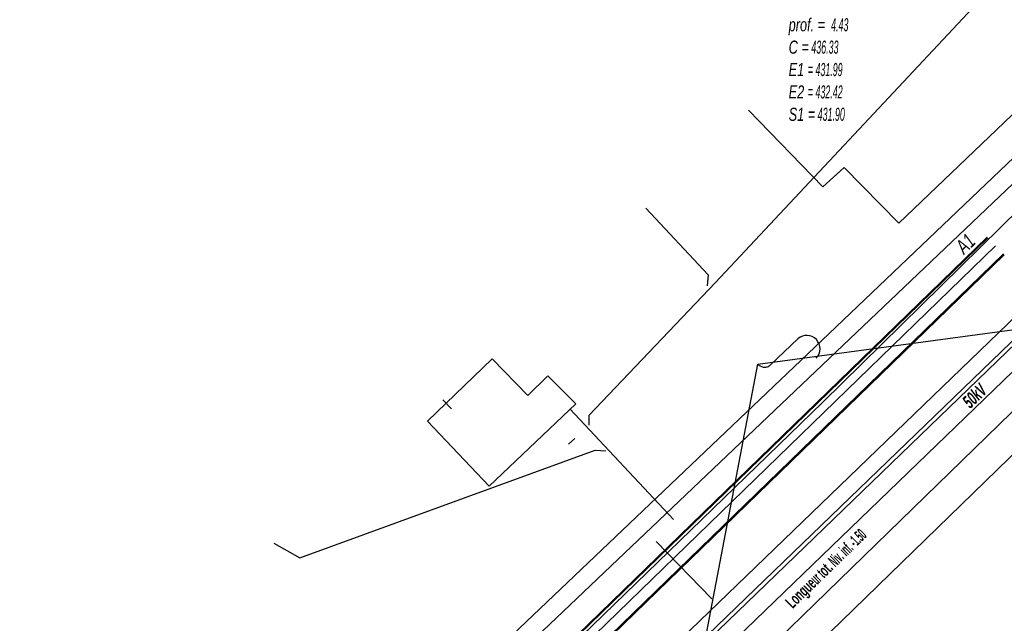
# Model space of a CAD drawing. Header units: metres. Extents: x 2695563 to 2696938, y 1260544 to 1262032.
# Tile 56 of 256: x 2695902 to 2695940, y 1261218 to 1261241. Entities that reach past the tile are written whole.
import ezdxf

# ---------------------------------------------------------------- set-up
doc = ezdxf.new("R2010")
doc.units = ezdxf.units.M
doc.header["$LTSCALE"] = 100
doc.linetypes.add('AUSGEZOGEN', pattern=[0])
doc.linetypes.add('STRICHLINIE2_S3', pattern=[0.25, 0.15, -0.1])
for name, color, linetype in [('EU_Cadastre des conduites', 24, 'AUSGEZOGEN'), ('EU_Cadastre des conduites_Regard normalisé – Texte', 24, 'AUSGEZOGEN'), ('EU_Cadastre des conduites_Regard – Polygone de détail', 24, 'AUSGEZOGEN'), ('EU_Cadastre des conduites_Texte entrée-sortie', 24, 'AUSGEZOGEN'), ('Réseau électrique_Cadastre des conduite_Bord du tracé', 1, 'AUSGEZOGEN'), ('Réseau électrique_Cadastre des conduite_Texte libre_Texte', 1, 'AUSGEZOGEN'), ('Réseau électrique_Cadastre des conduite_Tronçon de tracé', 1, 'AUSGEZOGEN'), ('Réseau électrique_Cadastre des conduites_Ouvrage_Surface-Ligne-Point', 1, 'AUSGEZOGEN'), ('Réseau électrique_Point altimétrique_Texte', 7, 'AUSGEZOGEN'), ('TV_Cadastre des conduites_CONDUITE', 92, 'AUSGEZOGEN')]:
    doc.layers.add(name, color=color, linetype=linetype)
doc.styles.add('ARIAL', font='arial.ttf')
doc.styles.add('ARIALNARROW', font='ARIALN.TTF')
pattern_1 = [(0, (2708005, 1273150), (6075, 6075), [6075, -6075]), (90, (2708005, 1273150), (-6075, 6075), [6075, -6075])]

msp = doc.modelspace()

# ---------------------------------------------------------------- hatches: boundary and pattern name
at = {"layer": 'Réseau électrique_Cadastre des conduite_Bord du tracé', "lineweight": 18, "transparency": 33554687}
h = msp.add_hatch(dxfattribs=at)
h.set_pattern_fill('MUSTER', color=1, scale=6075, style=0, pattern_type=2)
h.set_pattern_definition(pattern_1)
h.paths.add_polyline_path([(2695924.24, 1261209.338), (2695940.779, 1261225.416), (2695953.293, 1261237.328), (2695969.482, 1261252.976), (2695984.808, 1261267.699), (2696000.361, 1261282.692), (2696013.338, 1261295.392), (2696016.311, 1261298.21), (2696015.479, 1261299.074), (2696012.506, 1261296.256), (2695999.525, 1261283.552), (2695983.976, 1261268.563), (2695968.65, 1261253.84), (2695952.463, 1261238.194), (2695939.947, 1261226.28), (2695923.391, 1261210.181)], flags=0)
h = msp.add_hatch(dxfattribs=at)
h.set_pattern_fill('MUSTER', color=1, scale=6075, style=0, pattern_type=2)
h.set_pattern_definition(pattern_1)
h.paths.add_polyline_path([(2695902.514, 1261200.448), (2695902.994, 1261199.938), (2695908.515, 1261205.139), (2695940.55, 1261235.611), (2695956.74, 1261251.098), (2695958.637, 1261252.965), (2695958.15, 1261253.469), (2695957.544, 1261252.821), (2695940.067, 1261236.117), (2695932.381, 1261228.806), (2695908.033, 1261205.648)], flags=0)
h = msp.add_hatch(dxfattribs=at)
h.set_pattern_fill('MUSTER', color=1, scale=6075, style=0, pattern_type=2)
h.set_pattern_definition(pattern_1)
h.paths.add_polyline_path([(2695911.116, 1261201.194), (2695961.094, 1261249.392), (2695960.678, 1261249.824), (2695910.699, 1261201.626)], flags=0)
h = msp.add_hatch(dxfattribs=at)
h.set_pattern_fill('MUSTER', color=1, scale=6075, style=0, pattern_type=2)
h.set_pattern_definition(pattern_1)
h.paths.add_polyline_path([(2695911.726, 1261200.577), (2695953.236, 1261240.633), (2695952.75, 1261241.137), (2695911.24, 1261201.08)], flags=0)

# ---------------------------------------------------------------- linework, layer by layer
at = {"layer": 'EU_Cadastre des conduites', "color": 24, "linetype": 'AUSGEZOGEN', "transparency": 33554687}
for p, q in [((2695939.721, 1261243.208), (2695928.555, 1261231.291)), ((2695918.048, 1261226.774), (2695918.389, 1261226.423)), ((2695922.942, 1261226.43), (2695926.943, 1261222.171)), ((2695923.139, 1261225.285), (2695922.898, 1261225.063))]:
    msp.add_line(p, q, dxfattribs=at)
at = {"layer": 'EU_Cadastre des conduites', "linetype": 'AUSGEZOGEN', "transparency": 33554687}
for p, q in [((2695939.025, 1261233.038), (2695889.799, 1261185.304)), ((2695939.039, 1261233.024), (2695889.813, 1261185.29)), ((2695939.053, 1261233.01), (2695889.827, 1261185.276)), ((2695939.651, 1261232.392), (2695890.425, 1261184.658)), ((2695939.665, 1261232.378), (2695890.439, 1261184.644)), ((2695939.679, 1261232.364), (2695890.453, 1261184.63))]:
    msp.add_line(p, q, dxfattribs=at)
at = {"layer": 'EU_Cadastre des conduites', "color": 255, "transparency": 33554687}
msp.add_line((2695939.352, 1261232.701), (2695890.126, 1261184.967), dxfattribs=at)
at = {"layer": 'EU_Cadastre des conduites', "color": 24, "linetype": 'AUSGEZOGEN', "transparency": 33554687}
for points in [[(2695925.879, 1261234.155), (2695928.272, 1261231.589), (2695928.241, 1261231.164)], [(2695928.555, 1261231.3), (2695923.683, 1261226.174), (2695923.679, 1261225.802)], [(2695911.547, 1261221.258), (2695912.548, 1261220.691), (2695923.918, 1261224.833), (2695924.333, 1261224.804)]]:
    msp.add_lwpolyline(points, dxfattribs=at)
at = {"layer": 'EU_Cadastre des conduites_Regard – Polygone de détail', "color": 24, "linetype": 'STRICHLINIE2_S3', "transparency": 33554687}
msp.add_lwpolyline([(2695917.455, 1261225.957), (2695919.835, 1261223.447), (2695923.174, 1261226.622), (2695922.102, 1261227.694), (2695921.323, 1261226.947), (2695919.95, 1261228.357), (2695917.455, 1261225.957)], close=True, dxfattribs=at)
at = {"layer": 'Réseau électrique_Cadastre des conduite_Bord du tracé', "color": 1, "linetype": 'AUSGEZOGEN', "transparency": 33554687}
for points in [[(2695924.24, 1261209.338), (2695940.779, 1261225.416), (2695953.293, 1261237.328), (2695969.482, 1261252.976), (2695984.808, 1261267.699), (2696000.361, 1261282.692), (2696013.338, 1261295.392), (2696016.311, 1261298.21), (2696015.479, 1261299.074), (2696012.506, 1261296.256), (2695999.525, 1261283.552), (2695983.976, 1261268.563), (2695968.65, 1261253.84), (2695952.463, 1261238.194), (2695939.947, 1261226.28), (2695923.391, 1261210.181), (2695924.24, 1261209.338)], [(2695902.514, 1261200.448), (2695902.994, 1261199.938), (2695908.515, 1261205.139), (2695940.55, 1261235.611), (2695956.74, 1261251.098), (2695958.637, 1261252.965), (2695958.15, 1261253.469), (2695957.544, 1261252.821), (2695940.067, 1261236.117), (2695932.381, 1261228.806), (2695908.033, 1261205.648), (2695902.514, 1261200.448)], [(2695911.116, 1261201.194), (2695961.094, 1261249.392), (2695960.678, 1261249.824), (2695910.699, 1261201.626), (2695911.116, 1261201.194)], [(2695911.726, 1261200.577), (2695953.236, 1261240.633), (2695952.75, 1261241.137), (2695911.24, 1261201.08), (2695911.726, 1261200.577)]]:
    msp.add_lwpolyline(points, close=True, dxfattribs=at)
at = {"layer": 'Réseau électrique_Cadastre des conduite_Tronçon de tracé', "color": 1, "linetype": 'AUSGEZOGEN', "transparency": 33554687}
for p, q in [((2695943.101, 1261240.733), (2695935.624, 1261233.577)), ((2695932.691, 1261234.974), (2695929.831, 1261237.937)), ((2695933.51, 1261235.728), (2695932.691, 1261234.974)), ((2695935.624, 1261233.577), (2695933.51, 1261235.728)), ((2695930.195, 1261228.147), (2695946.764, 1261230.395)), ((2695928.411, 1261219.108), (2695926.268, 1261221.317))]:
    msp.add_line(p, q, dxfattribs=at)
at = {"layer": 'Réseau électrique_Cadastre des conduite_Tronçon de tracé', "color": 1, "linetype": 'STRICHLINIE2_S3', "transparency": 33554687}
msp.add_line((2695931.733, 1261229.125), (2695930.682, 1261228.122), dxfattribs=at)
at = {"layer": 'Réseau électrique_Cadastre des conduite_Tronçon de tracé', "color": 1, "linetype": 'AUSGEZOGEN', "transparency": 33554687}
msp.add_arc((2695932.072, 1261228.739), 0.514, 315.9942, 131.323, dxfattribs=at)
at = {"layer": 'Réseau électrique_Cadastre des conduite_Tronçon de tracé', "color": 1, "linetype": 'STRICHLINIE2_S3', "transparency": 33554687}
msp.add_arc((2695930.451, 1261228.379), 0.346, 222.1993, 311.9233, dxfattribs=at)
at = {"layer": 'Réseau électrique_Cadastre des conduites_Ouvrage_Surface-Ligne-Point', "color": 1, "linetype": 'AUSGEZOGEN', "transparency": 33554687}
msp.add_line((2695927.306, 1261213.02), (2695930.195, 1261228.147), dxfattribs=at)
at = {"layer": 'TV_Cadastre des conduites_CONDUITE', "color": 92, "linetype": 'AUSGEZOGEN', "transparency": 33554687}
msp.add_lwpolyline([(2695896.163, 1261192.994), (2695898.318, 1261196.523), (2695911.128, 1261208.082), (2695918.322, 1261212.76), (2695932.685, 1261226.676), (2695955.514, 1261249.129), (2695962.993, 1261257.586)], dxfattribs=at)

# ---------------------------------------------------------------- texts
at = {"layer": 'EU_Cadastre des conduites_Regard normalisé – Texte', "color": 24, "transparency": 33554687, "insert": (2695931.377, 1261242.338), "char_height": 0.50641, "width": 2.83518, "attachment_point": 1, "line_spacing_factor": 1.024096, "style": 'ARIAL'}
msp.add_mtext('\\A1;{\\fArial|b0|i1|c0|p34;\\W0.69464;54381}\\P{\\fArial|b0|i1|c0|p34;\\H0.99721x;\\W0.69464;prof. = \\W0.48625; 4.43}\\P{\\fArial|b0|i1|c0|p34;\\H0.99721x;\\W0.69464;C =\\W0.48625; 436.33}\\P{\\fArial|b0|i1|c0|p34;\\H0.99721x;\\W0.69464;E1 \\W0.48625;= 431.99}\\P{\\fArial|b0|i1|c0|p34;\\H0.99721x;\\W0.69464;E2 \\W0.48625;= 432.42}\\P{\\fArial|b0|i1|c0|p34;\\H0.99721x;\\W0.69464;S1 =\\W0.48625; 431.90}', dxfattribs=at)
at = {"layer": 'EU_Cadastre des conduites_Texte entrée-sortie', "color": 24, "transparency": 33554687, "insert": (2695938.14, 1261232.358), "char_height": 0.55705, "width": 0.85544, "attachment_point": 7, "rotation": 44.0163, "style": 'ARIAL'}
msp.add_mtext('\\A1;{\\fArial|i1|b0;\\H0.557054;\\W0.700000;\\C24;A1}\\P', dxfattribs=at)
at = {"layer": 'Réseau électrique_Cadastre des conduite_Texte libre_Texte', "color": 1, "transparency": 33554687, "insert": (2695938.199, 1261226.597), "char_height": 0.5075, "width": 12, "attachment_point": 4, "rotation": 44.0055, "style": 'ARIALNARROW'}
msp.add_mtext('\\A1;{\\fArial Narrow|i1|b1;\\H0.507500;\\W0.700000;\\C1;50kV}\\P', dxfattribs=at)
at = {"layer": 'Réseau électrique_Point altimétrique_Texte', "color": 1, "transparency": 33554687, "insert": (2695931.417, 1261218.827), "char_height": 0.45675, "width": 6, "attachment_point": 4, "rotation": 44.1432, "style": 'ARIALNARROW'}
msp.add_mtext('\\A1;{\\fArial Narrow|b1|i0|c0|p34;\\W0.7;Longue\\W0.49;ur t\\W0.7;ot.\\W0.49; Niv. inf. -1.50}', dxfattribs=at)

doc.saveas('drawing.dxf')
